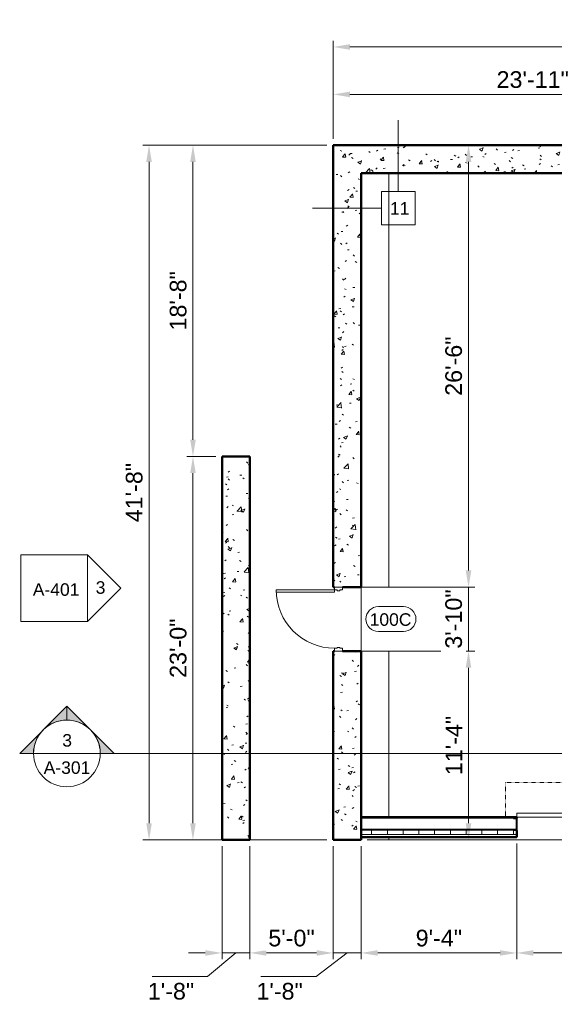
# Model space of a CAD drawing. Header units: inches. Extents: x -3505 to -389, y -427 to 2951.
# Tile 4 of 18: x -3505 to -3121, y 2149 to 2858. Entities that reach past the tile are written whole.
import ezdxf

# ---------------------------------------------------------------- set-up
doc = ezdxf.new("R2010")
doc.units = ezdxf.units.IN
doc.header["$MEASUREMENT"] = 0
doc.linetypes.add('Dash', pattern=[0.25, 0.125, -0.125])
doc.linetypes.add('Hidden', pattern=[0.28125, 0.1875, -0.09375])
for name, color, linetype, lineweight in [('A-ANNO-DIMS', 211, 'Continuous', 9), ('A-DETL', 90, 'Continuous', 9), ('A-DETL-MBND', 5, 'Continuous', 9), ('A-DOOR', 31, 'Continuous', 13), ('A-DOOR-FRAM', 31, 'Continuous', 20), ('A-DOOR-HDLN', 31, 'Dash', 13), ('A-DOOR-IDEN', 31, 'Continuous', 9), ('A-FLOR', 192, 'Continuous', 13), ('A-WALL', 113, 'Continuous', 13), ('A-WALL-IDEN', 211, 'Continuous', 9), ('A-WALL-PATT', 111, 'Continuous', 50), ('G-ANNO-SYMB', 111, 'Continuous', 9), ('L-SITE-WALL', 31, 'Continuous', 13), ('S-COLS', 52, 'Continuous', 9)]:
    doc.layers.add(name, color=color, linetype=linetype, lineweight=lineweight)
doc.styles.add('Arial', font='arial.ttf', dxfattribs={"height": 7})
doc.dimstyles.new('Continuous_USACE', dxfattribs={"dimscale": 12, "dimtxt": 12, "dimasz": 1, "dimexe": 0.375, "dimexo": 0.375, "dimgap": 0.375, "dimtad": 4, "dimdec": 5, "dimrnd": 0.03125, "dimzin": 3, "dimdsep": 46, "dimlunit": 4, "dimtxsty": 'Arial', "dimcen": 0.09, "dimazin": 0, "dimtfac": 1, "dimtdec": 5, "dimtix": 1, "dimtmove": 1, "dimatfit": 3, "dimfxl": 1, "dimtvp": 1, "dimtfill": 1, "dimfrac": 2, "dimtolj": 1, "dimtzin": 0, "dimlwd": 20, "dimlwe": 20, "dimarcsym": 2})
doc.dimstyles.new('Continuous_USACE_1', dxfattribs={"dimscale": 12, "dimtxt": 12, "dimasz": 1, "dimexe": 0.375, "dimexo": 0.375, "dimgap": 0.375, "dimtad": 1, "dimdec": 5, "dimrnd": 0.03125, "dimzin": 3, "dimdsep": 46, "dimlunit": 4, "dimtxsty": 'Arial', "dimcen": 0.09, "dimazin": 0, "dimtfac": 1, "dimtdec": 5, "dimtix": 1, "dimtmove": 0, "dimatfit": 3, "dimfxl": 1, "dimtvp": 1, "dimtfill": 1, "dimfrac": 2, "dimtolj": 1, "dimtzin": 0, "dimlwd": 20, "dimlwe": 20, "dimarcsym": 2})
pattern_1 = [(50, (0, -9e-13), (27.5427, -2.40992), [2.88, -31.68]), (355, (0, -9e-13), (-5.32784, 28.88427), [2.304, -25.344]), (100.451, (2.295, -0.2), (22.21532, 26.47393), [2.448, -26.924]), (46.184, (0, 7.68), (40.98187, -6.35642), [4.32, -47.52]), (96.636, (3.415, 7.15), (35.89075, 37.4062), [3.671, -40.386]), (351.184, (0, 7.68), (35.89097, 37.4062), [3.456, -38.016]), (21, (3.84, 5.76), (22.92104, -15.46073), [2.88, -31.68]), (326, (3.84, 5.76), (9.34353, 27.84574), [2.304, -25.344]), (71.451, (5.75, 4.472), (32.26477, 12.38442), [2.448, -26.924]), (37.5, (0, -9e-13), (0.466855, 12.782707), [1.267, -23.77, 1.267, -24.461, -25.44]), (37.5, (0, -9e-13), (0.466855, 12.782707), [-50.765, 1.267, -24.173]), (7.5, (0, -9e-13), (10.10159, 15.14509), [1.267, -13.402, 1.267, -23.194, -9.696]), (7.5, (0, -9e-13), (10.10159, 15.14509), [-39.13, 1.267, -8.429]), (327.5, (-8.563, -9e-13), (20.49916, -0.86578), [1.267, -8.333, 1.267, -28.685, -39.744]), (327.5, (-8.563, -9e-13), (20.49916, -0.86578), [-39.552, 1.267, -38.477]), (317.5, (-12.403, -9e-13), (22.39478, 3.84429), [1.267, -11.213, 1.267, -18.624, -28.224]), (317.5, (-12.403, -9e-13), (22.39478, 3.84429), [-32.371, 1.267, -26.957])]

# ---------------------------------------------------------------- blocks, each defined once
blk = doc.blocks.new('Door-Overhead-Rolling - 196__ x 196__-386396-ARCHITECTURAL FLOOR PLAN')
at = {"layer": 'A-DOOR', "lineweight": 9}
for p, q in [((98, -7.1875), (-98, -7.1875)), ((-98, -7.1875), (-98, -10.1875)), ((-98, -10.1875), (98, -10.1875)), ((98, -10.1875), (98, -7.1875))]:
    blk.add_line(p, q, dxfattribs=at)
at = {"layer": 'A-DOOR-HDLN'}
for p, q in [((-106, -7.1875), (-106, -32.1875)), ((106, -7.1875), (106, -32.1875)), ((-106, -32.1875), (106, -32.1875))]:
    blk.add_line(p, q, dxfattribs=at)
blk = doc.blocks.new('Door-Passage-Single-Flush - 42_ x 84_-580573-ARCHITECTURAL FLOOR PLAN')
at = {"layer": 'A-DOOR', "lineweight": 20}
for p, q in [((21, 51.25), (19.25, 51.25)), ((19.25, 51.25), (19.25, 9.25)), ((21, 9.25), (21, 51.25)), ((19.25, 9.25), (21, 9.25))]:
    blk.add_line(p, q, dxfattribs=at)
at = {"layer": 'A-DOOR', "lineweight": 9}
blk.add_arc((21, 9.25), 42, 90, 180, dxfattribs=at)
at = {"layer": 'A-DOOR-FRAM'}
for p, q in [((-21, 9.25), (-23, 9.25)), ((-23, 9.25), (-23, 3.5)), ((-21, 7.3125), (-21, 9.25)), ((-20.375, 7.3125), (-21, 7.3125)), ((-20.375, 5.4375), (-20.375, 7.3125)), ((21, 7.3125), (20.375, 7.3125)), ((20.375, 7.3125), (20.375, 5.4375)), ((21, 9.25), (21, 7.3125)), ((23, 9.25), (21, 9.25)), ((23, 3.5), (23, 9.25)), ((-23, 3.5), (-21, 3.5)), ((-21, 3.5), (-21, 5.4375)), ((-21, 5.4375), (-20.375, 5.4375)), ((20.375, 5.4375), (21, 5.4375)), ((21, 5.4375), (21, 3.5)), ((21, 3.5), (23, 3.5))]:
    blk.add_line(p, q, dxfattribs=at)
blk = doc.blocks.new('C-Channel-Column - C9X13_4-552762-ARCHITECTURAL FLOOR PLAN')
at = {"layer": 'S-COLS'}
h = blk.add_hatch(dxfattribs=at)
h.set_pattern_fill('FP1_5', color=256, style=0, pattern_type=2)
h.set_pattern_definition([(225, (-3148.194, 2278.463), (9.503515, -9.503515), []), (225, (-3148.194, 2264.063), (9.503515, -9.503515), [])])
h.paths.add_polyline_path([(-0.6, 4.5), (-0.6, -4.5), (1.83, -4.5), (1.71, -4.21), (1.42, -4.09), (-0.37, -3.8), (-0.37, 3.8), (1.42, 4.09), (1.71, 4.21), (1.83, 4.5)])
at = {"layer": 'S-COLS', "lineweight": 30}
for p, q in [((-0.6, 4.5), (1.83, 4.5)), ((-0.6, -4.5), (-0.6, 4.5)), ((1.42, 4.09), (-0.37, 3.8)), ((-0.37, 3.8), (-0.37, -3.8)), ((1.83, -4.5), (-0.6, -4.5)), ((-0.37, -3.8), (1.42, -4.09))]:
    blk.add_line(p, q, dxfattribs=at)
for centre, start, end in [((1.42, 4.5), 270, 0), ((1.42, -4.5), 360, 90)]:
    blk.add_arc(centre, 0.413, start, end, dxfattribs=at)
blk = doc.blocks.new('Elevation - Detail Number-93309-ARCHITECTURAL FLOOR PLAN')
at = {"layer": 'G-ANNO-SYMB'}
for p, q in [((-0.25, -0.25), (-0.25, 0.25)), ((-0.25, 0.25), (0.25, 0.25)), ((0.25, 0.25), (0.25, -0.25)), ((0.25, -0.25), (-0.25, -0.25))]:
    blk.add_line(p, q, dxfattribs=at)
blk = doc.blocks.new('Elevation - Detail Number-93036-ARCHITECTURAL FLOOR PLAN')
at = {"layer": 'G-ANNO-SYMB'}
for p, q in [((0, 0.25), (-0.25, 0)), ((0.25, 0), (0, 0.25)), ((-0.25, 0), (0.25, 0))]:
    blk.add_line(p, q, dxfattribs=at)
blk = doc.blocks.new('*D79')
at = {"layer": 'A-ANNO-DIMS', "color": 0, "lineweight": 20, "transparency": 16777216}
for p, q in [((-3359.59, 2262.71), (-3359.59, 2181.42)), ((-3339.59, 2262.71), (-3339.59, 2181.42)), ((-3371.59, 2185.92), (-3383.59, 2185.92)), ((-3349.59, 2185.92), (-3369.98, 2168.87)), ((-3359.59, 2185.92), (-3339.59, 2185.92)), ((-3359.59, 2185.92), (-3339.59, 2185.92)), ((-3327.59, 2185.92), (-3315.59, 2185.92)), ((-3369.98, 2168.87), (-3409.75, 2168.87))]:
    blk.add_line(p, q, dxfattribs=at)
at = {"layer": 'A-ANNO-DIMS', "color": 0, "transparency": 16777216}
for points in [[(-3371.59, 2187.92), (-3371.59, 2183.92), (-3359.59, 2185.92)], [(-3327.59, 2187.92), (-3327.59, 2183.92), (-3339.59, 2185.92)]]:
    blk.add_solid(points, dxfattribs=at)
at = {"layer": 'A-ANNO-DIMS', "color": 0, "lineweight": 20, "transparency": 16777216, "insert": (-3412.97, 2164.37), "char_height": 12, "width": 38.481, "attachment_point": 1, "line_spacing_factor": 0.941778, "style": 'Arial', "bg_fill": 3, "box_fill_scale": 1.25, "bg_fill_color": 256, "bg_fill_true_color": 13158600, "bg_fill_transparency": 0}
blk.add_mtext('\\A1;1\'-8"', dxfattribs=at)
blk = doc.blocks.new('*D80')
at = {"layer": 'A-ANNO-DIMS', "color": 0, "lineweight": 20, "transparency": 16777216}
for p, q in [((-3339.59, 2262.71), (-3339.59, 2181.42)), ((-3279.59, 2262.71), (-3279.59, 2181.42)), ((-3327.59, 2185.92), (-3291.59, 2185.92))]:
    blk.add_line(p, q, dxfattribs=at)
at = {"layer": 'A-ANNO-DIMS', "color": 0, "transparency": 16777216}
for points in [[(-3327.59, 2187.92), (-3327.59, 2183.92), (-3339.59, 2185.92)], [(-3291.59, 2187.92), (-3291.59, 2183.92), (-3279.59, 2185.92)]]:
    blk.add_solid(points, dxfattribs=at)
at = {"layer": 'A-ANNO-DIMS', "color": 0, "lineweight": 20, "transparency": 16777216, "insert": (-3309.59, 2196.55), "char_height": 12, "width": 38.481, "attachment_point": 5, "style": 'Arial', "bg_fill": 3, "box_fill_scale": 1.25, "bg_fill_color": 256, "bg_fill_true_color": 13158600, "bg_fill_transparency": 0}
blk.add_mtext('\\A1;5\'-0"', dxfattribs=at)
blk = doc.blocks.new('*D81')
at = {"layer": 'A-ANNO-DIMS', "color": 0, "lineweight": 20, "transparency": 16777216}
for p, q in [((-3279.59, 2262.71), (-3279.59, 2181.42)), ((-3259.59, 2262.71), (-3259.59, 2181.42)), ((-3291.59, 2185.92), (-3303.59, 2185.92)), ((-3269.59, 2185.92), (-3291.86, 2168.87)), ((-3279.59, 2185.92), (-3259.59, 2185.92)), ((-3279.59, 2185.92), (-3259.59, 2185.92)), ((-3247.59, 2185.92), (-3235.59, 2185.92)), ((-3291.86, 2168.87), (-3331.63, 2168.87))]:
    blk.add_line(p, q, dxfattribs=at)
at = {"layer": 'A-ANNO-DIMS', "color": 0, "transparency": 16777216}
for points in [[(-3291.59, 2187.92), (-3291.59, 2183.92), (-3279.59, 2185.92)], [(-3247.59, 2187.92), (-3247.59, 2183.92), (-3259.59, 2185.92)]]:
    blk.add_solid(points, dxfattribs=at)
at = {"layer": 'A-ANNO-DIMS', "color": 0, "lineweight": 20, "transparency": 16777216, "insert": (-3334.85, 2164.37), "char_height": 12, "width": 38.481, "attachment_point": 1, "line_spacing_factor": 0.941778, "style": 'Arial', "bg_fill": 3, "box_fill_scale": 1.25, "bg_fill_color": 256, "bg_fill_true_color": 13158600, "bg_fill_transparency": 0}
blk.add_mtext('\\A1;1\'-8"', dxfattribs=at)
blk = doc.blocks.new('*D82')
at = {"layer": 'A-ANNO-DIMS', "color": 0, "lineweight": 20, "transparency": 16777216}
for p, q in [((-3259.59, 2262.71), (-3259.59, 2181.42)), ((-3147.59, 2264.71), (-3147.59, 2181.42)), ((-3247.59, 2185.92), (-3159.59, 2185.92))]:
    blk.add_line(p, q, dxfattribs=at)
at = {"layer": 'A-ANNO-DIMS', "color": 0, "transparency": 16777216}
for points in [[(-3247.59, 2187.92), (-3247.59, 2183.92), (-3259.59, 2185.92)], [(-3159.59, 2187.92), (-3159.59, 2183.92), (-3147.59, 2185.92)]]:
    blk.add_solid(points, dxfattribs=at)
at = {"layer": 'A-ANNO-DIMS', "color": 0, "lineweight": 20, "transparency": 16777216, "insert": (-3203.59, 2196.55), "char_height": 12, "width": 38.481, "attachment_point": 5, "style": 'Arial', "bg_fill": 3, "box_fill_scale": 1.25, "bg_fill_color": 256, "bg_fill_true_color": 13158600, "bg_fill_transparency": 0}
blk.add_mtext('\\A1;9\'-4"', dxfattribs=at)
blk = doc.blocks.new('*D83')
at = {"layer": 'A-ANNO-DIMS', "color": 0, "lineweight": 20, "transparency": 16777216}
for p, q in [((-3147.59, 2264.71), (-3147.59, 2181.42)), ((-2951.59, 2264.71), (-2951.59, 2181.42)), ((-3135.59, 2185.92), (-2963.59, 2185.92))]:
    blk.add_line(p, q, dxfattribs=at)
at = {"layer": 'A-ANNO-DIMS', "color": 0, "transparency": 16777216}
for points in [[(-3135.59, 2187.92), (-3135.59, 2183.92), (-3147.59, 2185.92)], [(-2963.59, 2187.92), (-2963.59, 2183.92), (-2951.59, 2185.92)]]:
    blk.add_solid(points, dxfattribs=at)
at = {"layer": 'A-ANNO-DIMS', "color": 0, "lineweight": 20, "transparency": 16777216, "insert": (-3049.59, 2196.55), "char_height": 12, "width": 46.7875, "attachment_point": 5, "style": 'Arial', "bg_fill": 3, "box_fill_scale": 1.25, "bg_fill_color": 256, "bg_fill_true_color": 13158600, "bg_fill_transparency": 0}
blk.add_mtext('\\A1;16\'-4"', dxfattribs=at)
blk = doc.blocks.new('*D100')
at = {"layer": 'A-ANNO-DIMS', "color": 0, "lineweight": 20, "transparency": 16777216}
for p, q in [((-3254.59, 2403.21), (-3177.77, 2403.21)), ((-3182.27, 2279.21), (-3182.27, 2391.21)), ((-3255.09, 2267.21), (-3177.77, 2267.21))]:
    blk.add_line(p, q, dxfattribs=at)
at = {"layer": 'A-ANNO-DIMS', "color": 0, "transparency": 16777216}
for points in [[(-3184.27, 2391.21), (-3180.27, 2391.21), (-3182.27, 2403.21)], [(-3184.27, 2279.21), (-3180.27, 2279.21), (-3182.27, 2267.21)]]:
    blk.add_solid(points, dxfattribs=at)
at = {"layer": 'A-ANNO-DIMS', "color": 0, "lineweight": 20, "transparency": 16777216, "insert": (-3192.8, 2335.21), "char_height": 12, "width": 46.7875, "attachment_point": 5, "rotation": 90, "style": 'Arial', "bg_fill": 3, "box_fill_scale": 1.25, "bg_fill_color": 256, "bg_fill_true_color": 13158600, "bg_fill_transparency": 0}
blk.add_mtext('\\A1;11\'-4"', dxfattribs=at)
blk = doc.blocks.new('*D101')
at = {"layer": 'A-ANNO-DIMS', "color": 0, "lineweight": 20, "transparency": 16777216}
for p, q in [((-3182.27, 2461.21), (-3182.27, 2473.21)), ((-3254.59, 2449.21), (-3177.77, 2449.21)), ((-3182.27, 2403.21), (-3182.27, 2449.21)), ((-3254.59, 2403.21), (-3177.77, 2403.21)), ((-3182.27, 2391.21), (-3182.27, 2379.21))]:
    blk.add_line(p, q, dxfattribs=at)
at = {"layer": 'A-ANNO-DIMS', "color": 0, "transparency": 16777216}
for points in [[(-3184.27, 2461.21), (-3180.27, 2461.21), (-3182.27, 2449.21)], [(-3184.27, 2391.21), (-3180.27, 2391.21), (-3182.27, 2403.21)]]:
    blk.add_solid(points, dxfattribs=at)
at = {"layer": 'A-ANNO-DIMS', "color": 0, "lineweight": 20, "transparency": 16777216, "insert": (-3192.9, 2426.21), "char_height": 12, "width": 46.7875, "attachment_point": 5, "rotation": 90, "style": 'Arial', "bg_fill": 3, "box_fill_scale": 1.25, "bg_fill_color": 256, "bg_fill_true_color": 13158600, "bg_fill_transparency": 0}
blk.add_mtext('\\A1;3\'-10"', dxfattribs=at)
blk = doc.blocks.new('*D102')
at = {"layer": 'A-ANNO-DIMS', "color": 0, "lineweight": 20, "transparency": 16777216}
for p, q in [((-3186.26, 2767.21), (-3177.77, 2767.21)), ((-3182.27, 2461.21), (-3182.27, 2755.21)), ((-3254.59, 2449.21), (-3177.77, 2449.21))]:
    blk.add_line(p, q, dxfattribs=at)
at = {"layer": 'A-ANNO-DIMS', "color": 0, "transparency": 16777216}
for points in [[(-3184.27, 2755.21), (-3180.27, 2755.21), (-3182.27, 2767.21)], [(-3184.27, 2461.21), (-3180.27, 2461.21), (-3182.27, 2449.21)]]:
    blk.add_solid(points, dxfattribs=at)
at = {"layer": 'A-ANNO-DIMS', "color": 0, "lineweight": 20, "transparency": 16777216, "insert": (-3192.9, 2608.21), "char_height": 12, "width": 46.7875, "attachment_point": 5, "rotation": 90, "style": 'Arial', "bg_fill": 3, "box_fill_scale": 1.25, "bg_fill_color": 256, "bg_fill_true_color": 13158600, "bg_fill_transparency": 0}
blk.add_mtext('\\A1;26\'-6"', dxfattribs=at)
blk = doc.blocks.new('*D103')
at = {"layer": 'A-ANNO-DIMS', "color": 0, "lineweight": 20, "transparency": 16777216}
for p, q in [((-3279.59, 2771.71), (-3279.59, 2808.27)), ((-2992.59, 2751.71), (-2992.59, 2808.27)), ((-3267.59, 2803.77), (-3004.59, 2803.77))]:
    blk.add_line(p, q, dxfattribs=at)
at = {"layer": 'A-ANNO-DIMS', "color": 0, "transparency": 16777216}
for points in [[(-3267.59, 2805.77), (-3267.59, 2801.77), (-3279.59, 2803.77)], [(-3004.59, 2805.77), (-3004.59, 2801.77), (-2992.59, 2803.77)]]:
    blk.add_solid(points, dxfattribs=at)
at = {"layer": 'A-ANNO-DIMS', "color": 0, "lineweight": 20, "transparency": 16777216, "insert": (-3136.09, 2814.4), "char_height": 12, "width": 55.094, "attachment_point": 5, "style": 'Arial', "bg_fill": 3, "box_fill_scale": 1.25, "bg_fill_color": 256, "bg_fill_true_color": 13158600, "bg_fill_transparency": 0}
blk.add_mtext('\\A1;23\'-11"', dxfattribs=at)
blk = doc.blocks.new('*D105')
at = {"layer": 'A-ANNO-DIMS', "color": 0, "lineweight": 20, "transparency": 16777216}
for p, q in [((-3279.59, 2771.71), (-3279.59, 2842.42)), ((-2819.59, 2771.71), (-2819.59, 2842.42)), ((-3267.59, 2837.92), (-2831.59, 2837.92))]:
    blk.add_line(p, q, dxfattribs=at)
at = {"layer": 'A-ANNO-DIMS', "color": 0, "transparency": 16777216}
for points in [[(-3267.59, 2839.92), (-3267.59, 2835.92), (-3279.59, 2837.92)], [(-2831.59, 2839.92), (-2831.59, 2835.92), (-2819.59, 2837.92)]]:
    blk.add_solid(points, dxfattribs=at)
at = {"layer": 'A-ANNO-DIMS', "color": 0, "lineweight": 20, "transparency": 16777216, "insert": (-3049.59, 2848.55), "char_height": 12, "width": 46.7875, "attachment_point": 5, "style": 'Arial', "bg_fill": 3, "box_fill_scale": 1.25, "bg_fill_color": 256, "bg_fill_true_color": 13158600, "bg_fill_transparency": 0}
blk.add_mtext('\\A1;38\'-4"', dxfattribs=at)
blk = doc.blocks.new('*D108')
at = {"layer": 'A-ANNO-DIMS', "color": 0, "lineweight": 20, "transparency": 16777216}
for p, q in [((-3284.09, 2767.21), (-3416.58, 2767.21)), ((-3412.08, 2279.21), (-3412.08, 2755.21)), ((-3284.09, 2267.21), (-3416.58, 2267.21))]:
    blk.add_line(p, q, dxfattribs=at)
at = {"layer": 'A-ANNO-DIMS', "color": 0, "transparency": 16777216}
for points in [[(-3414.08, 2755.21), (-3410.08, 2755.21), (-3412.08, 2767.21)], [(-3414.08, 2279.21), (-3410.08, 2279.21), (-3412.08, 2267.21)]]:
    blk.add_solid(points, dxfattribs=at)
at = {"layer": 'A-ANNO-DIMS', "color": 0, "lineweight": 20, "transparency": 16777216, "insert": (-3422.71, 2517.21), "char_height": 12, "width": 46.7875, "attachment_point": 5, "rotation": 90, "style": 'Arial', "bg_fill": 3, "box_fill_scale": 1.25, "bg_fill_color": 256, "bg_fill_true_color": 13158600, "bg_fill_transparency": 0}
blk.add_mtext('\\A1;41\'-8"', dxfattribs=at)
blk = doc.blocks.new('Door Tag - Door Tag-4658-ARCHITECTURAL FLOOR PLAN')
at = {"layer": 'A-DOOR-IDEN'}
for p, q in [((-0.09375, 0.09375), (0.09375, 0.09375)), ((-0.09375, -0.09375), (0.09375, -0.09375))]:
    blk.add_line(p, q, dxfattribs=at)
for centre, start, end in [((-0.09375, 0), 90, 270), ((0.09375, 0), 270, 90)]:
    blk.add_arc(centre, 0.09375, start, end, dxfattribs=at)
blk = doc.blocks.new('*D116')
at = {"layer": 'A-ANNO-DIMS', "color": 0, "lineweight": 20, "transparency": 16777216}
for p, q in [((-3364.09, 2543.21), (-3384.98, 2543.21)), ((-3380.48, 2279.21), (-3380.48, 2531.21)), ((-3364.09, 2267.21), (-3384.98, 2267.21))]:
    blk.add_line(p, q, dxfattribs=at)
at = {"layer": 'A-ANNO-DIMS', "color": 0, "transparency": 16777216}
for points in [[(-3382.48, 2531.21), (-3378.48, 2531.21), (-3380.48, 2543.21)], [(-3382.48, 2279.21), (-3378.48, 2279.21), (-3380.48, 2267.21)]]:
    blk.add_solid(points, dxfattribs=at)
at = {"layer": 'A-ANNO-DIMS', "color": 0, "lineweight": 20, "transparency": 16777216, "insert": (-3391.11, 2405.21), "char_height": 12, "width": 46.7875, "attachment_point": 5, "rotation": 90, "style": 'Arial', "bg_fill": 3, "box_fill_scale": 1.25, "bg_fill_color": 256, "bg_fill_true_color": 13158600, "bg_fill_transparency": 0}
blk.add_mtext('\\A1;23\'-0"', dxfattribs=at)
blk = doc.blocks.new('*D117')
at = {"layer": 'A-ANNO-DIMS', "color": 0, "lineweight": 20, "transparency": 16777216}
for p, q in [((-3284.09, 2767.21), (-3384.98, 2767.21)), ((-3380.48, 2555.21), (-3380.48, 2755.21)), ((-3364.09, 2543.21), (-3384.98, 2543.21))]:
    blk.add_line(p, q, dxfattribs=at)
at = {"layer": 'A-ANNO-DIMS', "color": 0, "transparency": 16777216}
for points in [[(-3382.48, 2755.21), (-3378.48, 2755.21), (-3380.48, 2767.21)], [(-3382.48, 2555.21), (-3378.48, 2555.21), (-3380.48, 2543.21)]]:
    blk.add_solid(points, dxfattribs=at)
at = {"layer": 'A-ANNO-DIMS', "color": 0, "lineweight": 20, "transparency": 16777216, "insert": (-3391.11, 2655.21), "char_height": 12, "width": 46.7875, "attachment_point": 5, "rotation": 90, "style": 'Arial', "bg_fill": 3, "box_fill_scale": 1.25, "bg_fill_color": 256, "bg_fill_true_color": 13158600, "bg_fill_transparency": 0}
blk.add_mtext('\\A1;18\'-8"', dxfattribs=at)
blk = doc.blocks.new('Wall Tag - Square_NCS - 1_2_-403452-ARCHITECTURAL FLOOR PLAN')
at = {"layer": 'A-WALL-IDEN'}
for p, q in [((0.1133, 0.125), (-0.1367, 0.125)), ((-0.1367, 0.125), (-0.1367, -0.125)), ((0.1133, -0.125), (0.1133, 0.125)), ((-0.1367, -0.125), (0.1133, -0.125))]:
    blk.add_line(p, q, dxfattribs=at)
blk = doc.blocks.new('Section - Section Head - Filled-1526-ARCHITECTURAL FLOOR PLAN')
at = {"layer": 'G-ANNO-SYMB'}
h = blk.add_hatch(color=256, dxfattribs=at)
edge = h.paths.add_edge_path()
edge.add_line((-0.4268, 0.1768), (-0.25, 0.3536))
edge.add_line((-0.25, 0.3536), (-0.25, 0.25))
edge.add_arc((-0.25, 0), 0.25, 90, 135)
h = blk.add_hatch(color=256, dxfattribs=at)
edge = h.paths.add_edge_path()
edge.add_arc((-0.25, 0), 0.25, 45, 90)
edge.add_line((-0.25, 0.25), (-0.25, 0.3536))
edge.add_line((-0.25, 0.3536), (-0.0732, 0.1768))
h = blk.add_hatch(color=256, dxfattribs=at)
edge = h.paths.add_edge_path()
edge.add_arc((-0.25, 0), 0.2503, 137.9216, 180)
edge.add_line((-0.5003, 0), (-0.6036, 0))
edge.add_line((-0.6036, 0), (-0.4358, 0.1678))
h = blk.add_hatch(color=256, dxfattribs=at)
edge = h.paths.add_edge_path()
edge.add_line((-0.0642, 0.1678), (0.1036, 0))
edge.add_line((0.1036, 0), (0.0003, 0))
edge.add_arc((-0.25, 0), 0.2503, 0, 42.0784)
for p, q in [((-0.25, 0.3536), (-0.6036, 0)), ((-0.25, 0.3536), (-0.4268, 0.1768)), ((-0.25, 0.3536), (0.1036, 0)), ((-0.25, 0.25), (-0.25, 0.3536)), ((-0.0732, 0.1768), (-0.25, 0.3536)), ((-0.25, 0.3536), (-0.25, 0.25)), ((-0.4358, 0.1678), (-0.6036, 0)), ((0.1036, 0), (-0.0642, 0.1678)), ((-0.6036, 0), (-0.5003, 0)), ((0.0003, 0), (0.1036, 0)), ((-0.5, 0), (-0.6036, 0)), ((0, 0), (0.1036, 0))]:
    blk.add_line(p, q, dxfattribs=at)
for radius, start, end in [(0.25, 360, 180), (0.25, 90, 135), (0.25, 45, 90), (0.2503, 137.9216, 180), (0.2503, 0, 42.0784), (0.25, 180, 360)]:
    blk.add_arc((-0.25, 0), radius, start, end, dxfattribs=at)

msp = doc.modelspace()

# ---------------------------------------------------------------- hatches: boundary and pattern name
at = {"layer": 'A-WALL-PATT', "lineweight": 9}
h = msp.add_hatch(dxfattribs=at)
h.set_pattern_fill('FP1_1', color=256, style=0, pattern_type=2)
h.set_pattern_definition(pattern_1)
h.paths.add_polyline_path([(-3279.592605, 2267.21331), (-3259.592605, 2267.21331), (-3259.592605, 2403.21331), (-3279.592605, 2403.21331)])
h.paths.add_polyline_path([(-3274.780105, 2449.21331), (-3259.592605, 2449.21331), (-3259.592605, 2767.21331), (-3279.592605, 2767.21331), (-3279.592605, 2449.21331), (-3276.655105, 2449.21331)])
h = msp.add_hatch(dxfattribs=at)
h.set_pattern_fill('FP1_1', color=256, style=0, pattern_type=2)
h.set_pattern_definition(pattern_1)
h.paths.add_polyline_path([(-2839.592605, 2747.21331), (-2819.592605, 2747.21331), (-2819.592605, 2767.21331), (-3259.592605, 2767.21331), (-3259.592605, 2747.21331)])
h = msp.add_hatch(dxfattribs=at)
h.set_pattern_fill('FP1_1', color=256, style=0, pattern_type=2)
h.set_pattern_definition(pattern_1)
h.paths.add_polyline_path([(-3339.592605, 2267.21331), (-3339.592605, 2543.21331), (-3359.592605, 2543.21331), (-3359.592605, 2267.21331)])
h = msp.add_hatch(dxfattribs=at)
h.set_pattern_fill('FP1_2', color=256, style=0, pattern_type=2)
h.set_pattern_definition([(0, (0, -9e-13), (30.72, 7.68), [1.267, -21.773, 1.267, -21.773, -122.88]), (0, (0, -9e-13), (30.72, 7.68), [-46.08, 1.267, -44.813, 1.267, -21.773, -53.76]), (0, (0, -9e-13), (30.72, 7.68), [-115.2, 1.267, -14.093, 1.267, -37.133]), (120, (11.52, 3.84), (-22.011075, 22.7643), [1.267, -21.773, 1.267, -21.773, -122.88]), (120, (11.52, 3.84), (-22.011075, 22.7643), [-46.08, 1.267, -44.813, 1.267, -21.773, -53.76]), (120, (11.52, 3.84), (-22.011075, 22.7643), [-115.2, 1.267, -14.093, 1.267, -37.133]), (240, (15.36, 19.2), (-8.708925, -30.4443), [1.267, -21.773, 1.267, -21.773, -122.88]), (240, (15.36, 19.2), (-8.708925, -30.4443), [-46.08, 1.267, -44.813, 1.267, -21.773, -53.76]), (240, (15.36, 19.2), (-8.708925, -30.4443), [-115.2, 1.267, -14.093, 1.267, -37.133])])
h.paths.add_polyline_path([(-2839.592605, 2282.96331), (-2839.592605, 2283.58831), (-2846.592605, 2283.58831), (-2846.592605, 2282.96331)])
h.paths.add_polyline_path([(-2950.349105, 2282.96331), (-2892.592605, 2282.96331), (-2892.592605, 2283.58831), (-2951.592605, 2283.58831), (-2951.592605, 2282.96331), (-2950.836105, 2282.96331)])
h.paths.add_polyline_path([(-3149.609605, 2282.96331), (-3147.592605, 2282.96331), (-3147.592605, 2283.58831), (-3259.592605, 2283.58831), (-3259.592605, 2282.96331), (-3150.022605, 2282.96331)])
h = msp.add_hatch(dxfattribs=at)
h.set_pattern_fill('FP1_3', color=256, style=0, pattern_type=2)
h.set_pattern_definition([(0, (0, -9e-13), (0, 11.331), []), (90, (0, -9e-13), (-11.331, 7e-16), [])])
h.paths.add_polyline_path([(-2846.592605, 2271.21331), (-2839.592605, 2271.21331), (-2839.592605, 2274.21331), (-2846.592605, 2274.21331), (-2846.592605, 2272.15081)])
h.paths.add_polyline_path([(-2892.592605, 2271.21331), (-2892.592605, 2274.21331), (-2951.592605, 2274.21331), (-2951.592605, 2271.21331)])
h.paths.add_polyline_path([(-3150.022605, 2271.21331), (-3147.592605, 2271.21331), (-3147.592605, 2273.96331), (-3150.022605, 2273.96331), (-3149.919052, 2274.21331), (-3259.592605, 2274.21331), (-3259.592605, 2271.21331), (-3151.161692, 2271.21331)])

# ---------------------------------------------------------------- linework, layer by layer
at = {"layer": 'A-DETL', "linetype": 'Hidden'}
for p, q in [((-3150.022605, 2282.96331), (-3147.592605, 2282.96331)), ((-3147.825605, 2282.267752), (-3149.609605, 2282.55031)), ((-3147.825605, 2274.658868), (-3147.825605, 2282.267752)), ((-3147.592605, 2282.96331), (-3147.592605, 2273.96331)), ((-3149.609605, 2274.37631), (-3147.825605, 2274.658868)), ((-3147.592605, 2273.96331), (-3150.022605, 2273.96331))]:
    msp.add_line(p, q, dxfattribs=at)
for centre, start, end in [((-3149.609605, 2282.96331), 180, 270), ((-3149.609605, 2273.96331), 90, 180)]:
    msp.add_arc(centre, 0.413, start, end, dxfattribs=at)
at = {"layer": 'A-DETL-MBND'}
msp.add_line((-3232.982931, 2734.21331), (-3232.982931, 2785.21331), dxfattribs=at)
at = {"layer": 'A-FLOR'}
for p, q in [((-3239.592605, 2747.21331), (-3239.592605, 2449.21331)), ((-3259.592605, 2449.21331), (-3259.592605, 2403.21331)), ((-3239.592605, 2449.21331), (-3259.592605, 2449.21331)), ((-3259.592605, 2403.21331), (-3239.592605, 2403.21331)), ((-3239.592605, 2403.21331), (-3239.592605, 2283.58831)), ((-3239.592605, 2269.21331), (-3239.592605, 2267.21331)), ((-3239.592605, 2267.21331), (-2859.592605, 2267.21331))]:
    msp.add_line(p, q, dxfattribs=at)
at = {"layer": 'A-WALL', "lineweight": 50}
for p, q in [((-3147.592605, 2283.58831), (-3259.592605, 2283.58831)), ((-3147.592605, 2282.96331), (-3147.592605, 2283.58831)), ((-3259.592605, 2269.21331), (-3147.592605, 2269.21331)), ((-3147.592605, 2269.21331), (-3147.592605, 2273.96331))]:
    msp.add_line(p, q, dxfattribs=at)
at = {"layer": 'A-WALL'}
for p, q in [((-3150.022605, 2282.96331), (-3259.592605, 2282.96331)), ((-3147.825605, 2274.96331), (-3259.592605, 2274.96331)), ((-3149.919052, 2274.21331), (-3259.592605, 2274.21331)), ((-3147.592605, 2271.21331), (-3259.592605, 2271.21331))]:
    msp.add_line(p, q, dxfattribs=at)
at = {"layer": 'G-ANNO-SYMB'}
msp.add_line((-3495.167491, 2329.519136), (-3447.167491, 2329.519136), dxfattribs=at)
at = {"layer": 'L-SITE-WALL', "lineweight": 50}
for p, q in [((-3279.592605, 2767.21331), (-3279.592605, 2449.21331)), ((-2819.592605, 2767.21331), (-3279.592605, 2767.21331)), ((-3259.592605, 2449.21331), (-3259.592605, 2747.21331)), ((-3259.592605, 2747.21331), (-2992.592605, 2747.21331)), ((-3339.592605, 2543.21331), (-3359.592605, 2543.21331)), ((-3359.592605, 2543.21331), (-3359.592605, 2267.21331)), ((-3339.592605, 2267.21331), (-3339.592605, 2543.21331)), ((-3279.592605, 2449.21331), (-3278.592605, 2449.21331)), ((-3272.842605, 2449.21331), (-3259.592605, 2449.21331)), ((-3278.592605, 2403.21331), (-3279.592605, 2403.21331)), ((-3279.592605, 2403.21331), (-3279.592605, 2267.21331)), ((-3259.592605, 2403.21331), (-3272.842605, 2403.21331)), ((-3259.592605, 2267.21331), (-3259.592605, 2403.21331)), ((-3359.592605, 2267.21331), (-3339.592605, 2267.21331)), ((-3279.592605, 2267.21331), (-3259.592605, 2267.21331))]:
    msp.add_line(p, q, dxfattribs=at)

# ---------------------------------------------------------------- block references
at = {"layer": 'A-DOOR'}
for name, p, rotation in [('Door-Passage-Single-Flush - 42_ x 84_-580573-ARCHITECTURAL FLOOR PLAN', (-3269.342605, 2426.21331), 89.99999999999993), ('Door-Overhead-Rolling - 196__ x 196__-386396-ARCHITECTURAL FLOOR PLAN', (-3049.592605, 2276.40081), 180)]:
    msp.add_blockref(name, p, dxfattribs=dict(at, rotation=rotation))
at = {"layer": 'G-ANNO-SYMB', "xscale": 95.99999999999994, "yscale": 95.99999999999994, "zscale": 95.99999999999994}
for name, p in [('Elevation - Detail Number-93309-ARCHITECTURAL FLOOR PLAN', (-3480.280031, 2448.392887)), ('Section - Section Head - Filled-1526-ARCHITECTURAL FLOOR PLAN', (-3447.167491, 2329.519136))]:
    msp.add_blockref(name, p, dxfattribs=at)
at = {"layer": 'G-ANNO-SYMB', "extrusion": (0, 0, -1), "xscale": 95.99999999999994, "yscale": 95.99999999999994, "zscale": 95.99999999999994, "rotation": 90.00000000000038}
msp.add_blockref('Elevation - Detail Number-93036-ARCHITECTURAL FLOOR PLAN', (3456.280031, 2448.392887), dxfattribs=at)
at = {"layer": 'S-COLS', "rotation": 180}
msp.add_blockref('C-Channel-Column - C9X13_4-552762-ARCHITECTURAL FLOOR PLAN', (-3148.193605, 2278.46331), dxfattribs=at)

# ---------------------------------------------------------------- texts
at = {"layer": 'G-ANNO-SYMB', "char_height": 9, "attachment_point": 1, "style": 'Arial'}
for s, insert, width in [('A-401', (-3495.690336, 2451.945832), 40.905), ('3', (-3450.452635, 2453.417568), 8.484), ('3', (-3474.488468, 2343.427772), 8.484), ('A-301', (-3487.867996, 2323.791528), 40.905)]:
    msp.add_mtext(s, dxfattribs=dict(at, insert=insert, width=width))

# ---------------------------------------------------------------- next in the draw order: dimensions: what is measured, and where the dimension line sits
at = {"layer": 'A-ANNO-DIMS', "lineweight": 20}
dim = msp.add_linear_dim(base=(-3339.592605, 2185.920604), p1=(-3359.592605, 2267.21331), p2=(-3339.592605, 2267.21331), dimstyle='Continuous_USACE', override={"dimpost": '<>', "dimfxl": 20}, dxfattribs=at)
dim.commit()
dim.dimension.update_dxf_attribs({"geometry": '*D79', "text_midpoint": (-3374.484295, 2168.874055), "dimtype": 160})

# ---------------------------------------------------------------- next in the draw order: dimensions: what is measured, and where the dimension line sits
dim = msp.add_linear_dim(base=(-3279.592605, 2185.920604), p1=(-3339.592605, 2267.21331), p2=(-3279.592605, 2267.21331), dimstyle='Continuous_USACE_1', override={"dimpost": '<>', "dimfxl": 60}, dxfattribs=at)
dim.commit()
dim.dimension.update_dxf_attribs({"geometry": '*D80', "text_midpoint": (-3309.592605, 2196.54748)})

# ---------------------------------------------------------------- next in the draw order: dimensions: what is measured, and where the dimension line sits
dim = msp.add_linear_dim(base=(-3259.592605, 2185.920604), p1=(-3279.592605, 2267.21331), p2=(-3259.592605, 2267.21331), dimstyle='Continuous_USACE', override={"dimpost": '<>', "dimfxl": 20}, dxfattribs=at)
dim.commit()
dim.dimension.update_dxf_attribs({"geometry": '*D81', "text_midpoint": (-3296.364464, 2168.874055), "dimtype": 160})

# ---------------------------------------------------------------- next in the draw order: dimensions: what is measured, and where the dimension line sits
dim = msp.add_linear_dim(base=(-3147.592605, 2185.920604), p1=(-3259.592605, 2267.21331), p2=(-3147.592605, 2269.21331), dimstyle='Continuous_USACE_1', override={"dimpost": '<>', "dimfxl": 112.017856}, dxfattribs=at)
dim.commit()
dim.dimension.update_dxf_attribs({"geometry": '*D82', "text_midpoint": (-3203.592605, 2196.54748)})

# ---------------------------------------------------------------- next in the draw order: dimensions: what is measured, and where the dimension line sits
dim = msp.add_linear_dim(base=(-3182.271212, 2403.21331), p1=(-3259.592605, 2267.21331), p2=(-3259.092605, 2403.21331), angle=90, dimstyle='Continuous_USACE_1', override={"dimpost": '<>', "dimfxl": 136.000919}, dxfattribs=at)
dim.commit()
dim.dimension.update_dxf_attribs({"geometry": '*D100', "text_midpoint": (-3192.795769, 2335.21331)})
dim = msp.add_linear_dim(base=(-2951.592605, 2185.920604), p1=(-3147.592605, 2269.21331), p2=(-2951.592605, 2269.21331), dimstyle='Continuous_USACE_1', override={"dimpost": '<>', "dimfxl": 196}, dxfattribs=at)
dim.commit()
dim.dimension.update_dxf_attribs({"geometry": '*D83', "text_midpoint": (-3049.592605, 2196.54748)})

# ---------------------------------------------------------------- next in the draw order: dimensions: what is measured, and where the dimension line sits
dim = msp.add_linear_dim(base=(-3182.271212, 2449.21331), p1=(-3259.092605, 2403.21331), p2=(-3259.092605, 2449.21331), angle=90, dimstyle='Continuous_USACE_1', override={"dimpost": '<>', "dimfxl": 46}, dxfattribs=at)
dim.commit()
dim.dimension.update_dxf_attribs({"geometry": '*D101', "text_midpoint": (-3192.902181, 2426.21331)})

# ---------------------------------------------------------------- next in the draw order: block references
at = {"layer": 'A-DOOR-IDEN', "xscale": 95.99999999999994, "yscale": 95.99999999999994, "zscale": 95.99999999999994}
msp.add_blockref('Door Tag - Door Tag-4658-ARCHITECTURAL FLOOR PLAN', (-3238.084489, 2426.21331), dxfattribs=at)

# ---------------------------------------------------------------- next in the draw order: texts
at = {"layer": 'A-DOOR-IDEN', "insert": (-3253.376204, 2430.35721), "char_height": 9, "width": 36.663, "attachment_point": 1, "style": 'Arial'}
msp.add_mtext('100C', dxfattribs=at)

# ---------------------------------------------------------------- next in the draw order: dimensions: what is measured, and where the dimension line sits
at = {"layer": 'A-ANNO-DIMS', "lineweight": 20}
dim = msp.add_linear_dim(base=(-3182.271212, 2767.21331), p1=(-3259.092605, 2449.21331), p2=(-3190.756493, 2767.21331), angle=90, dimstyle='Continuous_USACE_1', override={"dimpost": '<>', "dimfxl": 325.259626}, dxfattribs=at)
dim.commit()
dim.dimension.update_dxf_attribs({"geometry": '*D102', "text_midpoint": (-3192.898088, 2608.21331)})

# ---------------------------------------------------------------- next in the draw order: block references
at = {"layer": 'A-WALL-IDEN', "xscale": 95.99999999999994, "yscale": 95.99999999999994, "zscale": 95.99999999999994}
msp.add_blockref('Wall Tag - Square_NCS - 1_2_-403452-ARCHITECTURAL FLOOR PLAN', (-3231.639476, 2722.028288), dxfattribs=at)

# ---------------------------------------------------------------- next in the draw order: texts
at = {"layer": 'A-WALL-IDEN', "insert": (-3238.792748, 2726.275218), "char_height": 9, "width": 16.968, "attachment_point": 1, "style": 'Arial'}
msp.add_mtext('11', dxfattribs=at)

# ---------------------------------------------------------------- next in the draw order: dimensions: what is measured, and where the dimension line sits
at = {"layer": 'A-ANNO-DIMS', "lineweight": 20}
dim = msp.add_linear_dim(base=(-2992.592605, 2803.76736), p1=(-3279.592605, 2767.21331), p2=(-2992.592605, 2747.21331), dimstyle='Continuous_USACE_1', override={"dimpost": '<>', "dimfxl": 287.69602}, dxfattribs=at)
dim.commit()
dim.dimension.update_dxf_attribs({"geometry": '*D103', "text_midpoint": (-3136.092605, 2814.398329)})

# ---------------------------------------------------------------- next in the draw order: dimensions: what is measured, and where the dimension line sits
dim = msp.add_linear_dim(base=(-2819.592605, 2837.923706), p1=(-3279.592605, 2767.21331), p2=(-2819.592605, 2767.21331), dimstyle='Continuous_USACE_1', override={"dimpost": '<>', "dimfxl": 460}, dxfattribs=at)
dim.commit()
dim.dimension.update_dxf_attribs({"geometry": '*D105', "text_midpoint": (-3049.592605, 2848.554674)})

# ---------------------------------------------------------------- next in the draw order: dimensions: what is measured, and where the dimension line sits
dim = msp.add_linear_dim(base=(-3412.080311, 2767.21331), p1=(-3279.592605, 2267.21331), p2=(-3279.592605, 2767.21331), angle=90, dimstyle='Continuous_USACE_1', override={"dimpost": '<>', "dimfxl": 500}, dxfattribs=at)
dim.commit()
dim.dimension.update_dxf_attribs({"geometry": '*D108', "text_midpoint": (-3422.707186, 2517.21331)})

# ---------------------------------------------------------------- next in the draw order: dimensions: what is measured, and where the dimension line sits
dim = msp.add_linear_dim(base=(-3380.480161, 2543.21331), p1=(-3359.592605, 2267.21331), p2=(-3359.592605, 2543.21331), angle=90, dimstyle='Continuous_USACE_1', override={"dimpost": '<>', "dimfxl": 276}, dxfattribs=at)
dim.commit()
dim.dimension.update_dxf_attribs({"geometry": '*D116', "text_midpoint": (-3391.11113, 2405.21331)})

# ---------------------------------------------------------------- next in the draw order: linework, layer by layer
at = {"layer": 'G-ANNO-SYMB'}
msp.add_line((-3447.167491, 2329.519136), (-1882.818322, 2329.519136), dxfattribs=at)

# ---------------------------------------------------------------- next in the draw order: dimensions: what is measured, and where the dimension line sits
at = {"layer": 'A-ANNO-DIMS', "lineweight": 20}
dim = msp.add_linear_dim(base=(-3380.480161, 2767.21331), p1=(-3359.592605, 2543.21331), p2=(-3279.592605, 2767.21331), angle=90, dimstyle='Continuous_USACE_1', override={"dimpost": '<>', "dimfxl": 237.8571}, dxfattribs=at)
dim.commit()
dim.dimension.update_dxf_attribs({"geometry": '*D117', "text_midpoint": (-3391.107037, 2655.21331)})

# ---------------------------------------------------------------- next in the draw order: linework, layer by layer
at = {"layer": 'A-WALL-IDEN'}
msp.add_line((-3294.565745, 2722.028288), (-3244.764476, 2722.028288), dxfattribs=at)

doc.saveas('drawing.dxf')
